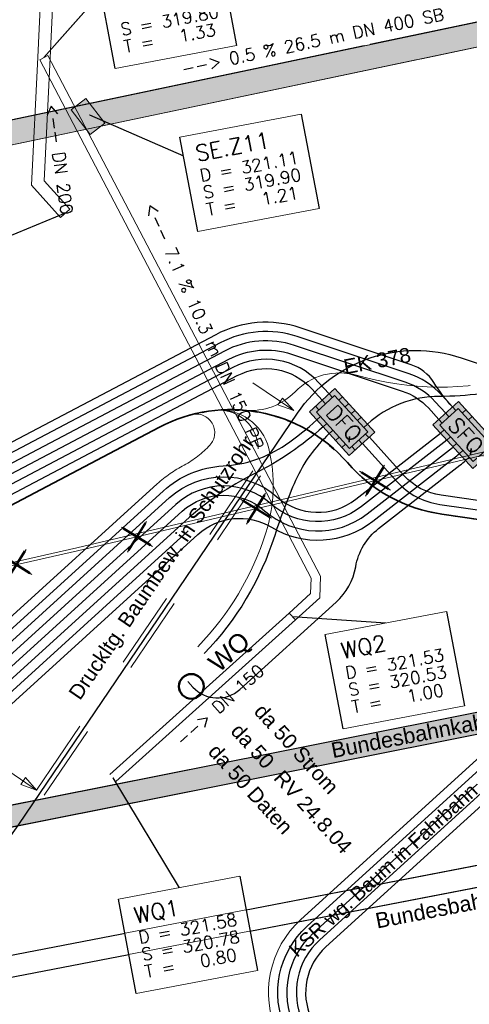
# Model space of a CAD drawing. Header units: metres. Extents: x -502 to 161, y -108 to 174.
# Tile 32 of 256: x -248 to -241, y -48 to -33. Entities that reach past the tile are written whole.
import ezdxf

# ---------------------------------------------------------------- set-up
doc = ezdxf.new("R2010")
doc.units = ezdxf.units.M
doc.header["$LTSCALE"] = 0.1
for name, pattern in [('123', [25.001, 12.501, -12.5]), ('2-1', [0.17, 0.06, -0.025, 0.06, -0.025]), ('237', [93, 75, -18]), ('240', [101.6, 101.6, 0])]:
    doc.linetypes.add(name, pattern=pattern)
for name, color, linetype in [('BRI31-005.05-5p02-Koordinierung Lageplan 4. BA ZOB West 2022-06-15', 7, 'Continuous'), ('BRI31-005.06-5f07-Koordinierung Lageplan 4. BA ZOB Fernbusbahnh', 7, 'Continuous'), ('BRI31-005.07-5f08-Koordinierung Lageplan 4. BA Radstation - Seeterrasse 2023-05-31', 7, 'Continuous'), ('BRI32-005.03-5f06-Koordinierung Schemaplan 4 BA ZOB Teilbereich 2 Ost - Bahnhofsallee 2023-01-21', 7, 'Continuous')]:
    doc.layers.add(name, color=color, linetype=linetype)
doc.styles.add('Arial', font='arial.ttf')
doc.styles.add('Txt', font='txt_____.ttf')

# ---------------------------------------------------------------- blocks, each defined once
blk = doc.blocks.new('LP_01052')
at = {"color": 7, "linetype": 'Continuous', "lineweight": 13, "transparency": 33554687, "flags": 128}
blk.add_lwpolyline([(-0.25, 0), (0.25, 0), (0.25, 0.3), (-0.25, 0.3), (-0.25, 0)], dxfattribs=at)
at = {"color": 1, "linetype": 'Continuous', "true_color": 0xff0000, "transparency": 33554687}
blk.add_solid([(-0.25, 0), (0.25, 0), (-0.25, 0.3), (0.25, 0.3)], dxfattribs=at)
blk = doc.blocks.new('1016')
at = {"color": 7, "linetype": 'Continuous', "lineweight": 9, "transparency": 33554687}
for p, q in [((0.703072, 0.277444), (1.257444, -0.276928)), ((1.257444, 0.277444), (0.703072, -0.276928))]:
    blk.add_line(p, q, dxfattribs=at)
at = {"color": 2, "linetype": 'Continuous', "lineweight": 20, "true_color": 0xffff00, "transparency": 33554687}
for p, q in [((1.212401, 0.25319), (0.727326, -0.231885)), ((0.727326, 0.232401), (1.212401, -0.252674)), ((0.748114, 0.25319), (1.23319, -0.231885)), ((1.23319, 0.232401), (0.748114, -0.252674))]:
    blk.add_line(p, q, dxfattribs=at)
blk = doc.blocks.new('ALG_00093')
at = {"color": 1, "linetype": 'Continuous', "lineweight": 9, "true_color": 0xff0000, "transparency": 33554687, "flags": 128}
blk.add_lwpolyline([(0, 0), (0.3773, 0.09625), (0.3773, -0.09625), (0, 0)], dxfattribs=at)

msp = doc.modelspace()

# ---------------------------------------------------------------- hatches: boundary and pattern name
at = {"layer": 'BRI31-005.06-5f07-Koordinierung Lageplan 4. BA ZOB Fernbusbahnh', "linetype": 'Continuous', "lineweight": 0, "true_color": 0xff7f7f, "transparency": 33554687}
msp.add_hatch(color=11, dxfattribs=at).paths.add_polyline_path([(-243.207, -38.481), (-243.622, -38.858), (-243.406, -39.095), (-242.975, -39.568), (-242.561, -39.191)])

# ---------------------------------------------------------------- linework, layer by layer
at = {"layer": 'BRI31-005.05-5p02-Koordinierung Lageplan 4. BA ZOB West 2022-06-15', "color": 250, "linetype": 'Continuous', "lineweight": 25, "true_color": 0x333333, "transparency": 33554687}
for p, q in [((-249.612, -45.464), (-208.734, -37.315)), ((-249.545, -45.807), (-208.665, -37.658)), ((-259.661, -49.83), (-208.862, -40.026)), ((-259.595, -50.174), (-208.796, -40.37))]:
    msp.add_line(p, q, dxfattribs=at)
at = {"layer": 'BRI31-005.05-5p02-Koordinierung Lageplan 4. BA ZOB West 2022-06-15', "color": 1, "linetype": 'Continuous', "lineweight": 35, "true_color": 0xff0000, "transparency": 33554687, "flags": 128}
msp.add_lwpolyline([(-266.135, -28.285), (-261.348, -36.11, 0.028211), (-259.411, -38.907, -0.124654), (-258.918, -40.031), (-258.918, -40.031, 0.143394), (-258.306, -41.295), (-258.306, -41.295), (-257.661, -42.007, 0.04347), (-257.343, -42.302), (-256.513, -42.949), (-256.513, -42.949, 0.287939), (-253.868, -43.216), (-253.868, -43.216), (-253.492, -43.03), (-246.059, -39.112), (-246.059, -39.112, -0.348158), (-243.007, -39.683), (-243.007, -39.683, 0.179632), (-241.479, -40.517), (-236.836, -41.191)], format="xyb", dxfattribs=at)
at = {"layer": 'BRI31-005.05-5p02-Koordinierung Lageplan 4. BA ZOB West 2022-06-15', "color": 190, "linetype": 'Continuous', "lineweight": 18, "true_color": 0x7f00ff, "transparency": 33554687, "flags": 128}
for points in [[(-221.557, -35.281), (-222.121, -34.956), (-222.749, -35.366), (-225.356, -35.912), (-237.75, -38.791), (-247.387, -41.063), (-259.266, -43.76), (-259.963, -44.185)], [(-259.963, -44.185), (-259.266, -43.76), (-247.387, -41.063), (-237.75, -38.791), (-225.356, -35.912), (-222.749, -35.366), (-222.121, -34.956), (-221.557, -35.281)]]:
    msp.add_lwpolyline(points, dxfattribs=at)
at = {"layer": 'BRI31-005.05-5p02-Koordinierung Lageplan 4. BA ZOB West 2022-06-15', "color": 255, "linetype": 'Continuous', "lineweight": 13, "transparency": 33554687, "flags": 128}
msp.add_lwpolyline([(-221.582, -35.324), (-222.119, -35.015), (-222.73, -35.413), (-225.345, -35.961), (-237.739, -38.84), (-247.376, -41.112), (-259.247, -43.807), (-259.937, -44.228)], dxfattribs=at)
at = {"layer": 'BRI31-005.06-5f07-Koordinierung Lageplan 4. BA ZOB Fernbusbahnh', "color": 1, "linetype": 'Continuous', "lineweight": 25, "true_color": 0xff0000, "transparency": 33554687}
for p, q in [((-247.92, -33.117), (-246.996, -32.07)), ((-247.184, -34.043), (-245.662, -34.712)), ((-247.574, -35.641), (-248.894, -36.18)), ((-243.897, -42.177), (-242.382, -42.282)), ((-246.805, -44.793), (-245.732, -46.573))]:
    msp.add_line(p, q, dxfattribs=at)
at = {"layer": 'BRI31-005.06-5f07-Koordinierung Lageplan 4. BA ZOB Fernbusbahnh', "color": 1, "linetype": 'Continuous', "lineweight": 20, "true_color": 0xff0000, "transparency": 33554687}
msp.add_line((-247.574, -35.641), (-248.894, -36.18), dxfattribs=at)
at = {"layer": 'BRI31-005.06-5f07-Koordinierung Lageplan 4. BA ZOB Fernbusbahnh', "color": 1, "linetype": 'Continuous', "lineweight": 13, "true_color": 0xff0000, "transparency": 33554687}
for p, q in [((-243.875, -38.839), (-244.537, -38.391)), ((-248.039, -44.99), (-248.702, -44.541))]:
    msp.add_line(p, q, dxfattribs=at)
at = {"layer": 'BRI31-005.06-5f07-Koordinierung Lageplan 4. BA ZOB Fernbusbahnh', "color": 7, "linetype": 'Continuous', "lineweight": 30, "transparency": 33554687}
msp.add_line((-243.303, -38.568), (-243.472, -38.384), dxfattribs=at)
at = {"layer": 'BRI31-005.06-5f07-Koordinierung Lageplan 4. BA ZOB Fernbusbahnh', "color": 3, "linetype": '123', "lineweight": 30, "true_color": 0x00ff00, "transparency": 33554687}
msp.add_line((-243.583, -38.485), (-243.414, -38.669), dxfattribs=at)
at = {"layer": 'BRI31-005.06-5f07-Koordinierung Lageplan 4. BA ZOB Fernbusbahnh', "color": 7, "linetype": 'Continuous', "lineweight": 20, "transparency": 33554687}
for p, q in [((-243.25, -38.628), (-243.303, -38.568)), ((-243.145, -38.668), (-243.086, -38.614)), ((-243.471, -38.829), (-243.525, -38.77)), ((-243.361, -38.729), (-243.414, -38.669)), ((-243.044, -38.779), (-242.985, -38.725)), ((-241.251, -38.839), (-241.305, -38.78)), ((-243.5, -38.991), (-243.441, -38.937)), ((-242.943, -38.89), (-242.884, -38.836)), ((-241.415, -38.881), (-241.362, -38.94)), ((-241.148, -38.881), (-241.089, -38.827)), ((-241.046, -38.991), (-240.987, -38.937)), ((-243.399, -39.102), (-243.34, -39.048)), ((-242.843, -39.001), (-242.783, -38.947)), ((-242.742, -39.112), (-242.682, -39.058)), ((-241.473, -39.041), (-241.526, -38.982)), ((-243.299, -39.213), (-243.239, -39.159)), ((-242.657, -39.278), (-242.711, -39.219)), ((-241.499, -39.205), (-241.44, -39.151)), ((-241.398, -39.316), (-241.339, -39.262)), ((-243.198, -39.324), (-243.138, -39.27)), ((-243.097, -39.435), (-243.037, -39.381)), ((-242.879, -39.48), (-242.933, -39.421)), ((-242.768, -39.379), (-242.822, -39.32)), ((-241.3, -39.425), (-241.24, -39.371)), ((-241.196, -39.538), (-241.137, -39.484)), ((-241.095, -39.649), (-241.036, -39.595))]:
    msp.add_line(p, q, dxfattribs=at)
at = {"layer": 'BRI31-005.06-5f07-Koordinierung Lageplan 4. BA ZOB Fernbusbahnh', "color": 1, "linetype": '123', "lineweight": 20, "true_color": 0xff0000, "transparency": 33554687}
for p, q in [((-248.039, -44.99), (-243.875, -38.839)), ((-247.915, -45.074), (-243.751, -38.924))]:
    msp.add_line(p, q, dxfattribs=at)
at = {"layer": 'BRI31-005.06-5f07-Koordinierung Lageplan 4. BA ZOB Fernbusbahnh', "color": 1, "linetype": 'Continuous', "lineweight": 13, "true_color": 0xff0000, "transparency": 33554687, "flags": 128}
for points in [[(-247.82, -33.122), (-247.641, -29.327), (-247.841, -29.317), (-248.02, -33.112)], [(-248.02, -33.112), (-248.118, -35.185), (-247.649, -35.708)], [(-247.82, -33.122), (-247.914, -35.113), (-247.914, -35.113), (-247.5, -35.574), (-247.649, -35.708), (-248.118, -35.185), (-248.118, -35.185), (-248.02, -33.112)], [(-247.82, -33.122), (-247.914, -35.113), (-247.5, -35.574)], [(-246.755, -44.849), (-243.847, -42.233), (-243.947, -42.121), (-246.855, -44.737)]]:
    msp.add_lwpolyline(points, dxfattribs=at)
at = {"layer": 'BRI31-005.06-5f07-Koordinierung Lageplan 4. BA ZOB Fernbusbahnh', "color": 7, "linetype": 'Continuous', "lineweight": 18, "transparency": 33554687, "flags": 128}
for points in [[(-247.053, -31.765), (-245.088, -31.392), (-244.799, -32.919), (-246.764, -33.292), (-247.053, -31.765)], [(-245.719, -34.407), (-243.754, -34.034), (-243.465, -35.561), (-245.43, -35.934), (-245.719, -34.407)], [(-243.364, -42.469), (-241.399, -42.096), (-241.11, -43.623), (-243.075, -43.996), (-243.364, -42.469)], [(-246.714, -46.76), (-244.749, -46.387), (-244.46, -47.914), (-246.425, -48.287), (-246.714, -46.76)]]:
    msp.add_lwpolyline(points, dxfattribs=at)
at = {"layer": 'BRI31-005.06-5f07-Koordinierung Lageplan 4. BA ZOB Fernbusbahnh', "color": 1, "linetype": 'Continuous', "lineweight": 25, "true_color": 0xff0000, "transparency": 33554687, "flags": 128}
for points in [[(-247.053, -31.765), (-245.088, -31.392), (-244.799, -32.919), (-246.764, -33.292), (-247.053, -31.765)], [(-245.719, -34.407), (-243.754, -34.034), (-243.465, -35.561), (-245.43, -35.934), (-245.719, -34.407)], [(-243.364, -42.469), (-241.399, -42.096), (-241.11, -43.623), (-243.075, -43.996), (-243.364, -42.469)], [(-246.714, -46.76), (-244.749, -46.387), (-244.46, -47.914), (-246.425, -48.287), (-246.714, -46.76)]]:
    msp.add_lwpolyline(points, dxfattribs=at)
at = {"layer": 'BRI31-005.06-5f07-Koordinierung Lageplan 4. BA ZOB Fernbusbahnh', "color": 7, "linetype": 'Continuous', "lineweight": 30, "transparency": 33554687, "flags": 128}
for points in [[(-234.596, -33.501), (-234.427, -33.686, -0.302784), (-234.236, -34.948), (-234.236, -34.948, -0.221807), (-237.577, -37.742), (-237.577, -37.742), (-240.197, -38.438), (-240.197, -38.438, -0.065906), (-241.516, -38.609), (-241.516, -38.609), (-241.516, -38.609, 0.187543), (-242.682, -39.058), (-242.682, -39.058)], [(-243.472, -38.384), (-243.472, -38.384, 0.341834), (-244.859, -38.14), (-244.859, -38.14), (-253.632, -42.764, -0.188657), (-254.682, -42.882), (-256.321, -42.445, -0.144437), (-256.804, -42.15), (-257.224, -41.687)], [(-234.752, -41.455, 0.173805), (-235.437, -41.091), (-241.489, -40.212), (-241.489, -40.212, -0.17451), (-242.087, -39.894), (-242.087, -39.894), (-242.65, -39.272)]]:
    msp.add_lwpolyline(points, format="xyb", dxfattribs=at)
at = {"layer": 'BRI31-005.06-5f07-Koordinierung Lageplan 4. BA ZOB Fernbusbahnh', "color": 3, "linetype": '237', "lineweight": 30, "true_color": 0x00ff00, "transparency": 33554687, "flags": 128}
for points in [[(-257.342, -41.794), (-256.903, -42.264, 0.14042), (-256.359, -42.59), (-254.721, -43.027, 0.182174), (-253.598, -42.915), (-253.562, -42.897), (-244.789, -38.273, -0.341834), (-243.583, -38.485)], [(-242.761, -39.372), (-242.198, -39.994), (-242.198, -39.994, 0.17451), (-241.511, -40.361), (-241.511, -40.361), (-235.459, -41.239, -0.173805), (-234.863, -41.556), (-234.695, -41.741)]]:
    msp.add_lwpolyline(points, format="xyb", dxfattribs=at)
at = {"layer": 'BRI31-005.06-5f07-Koordinierung Lageplan 4. BA ZOB Fernbusbahnh', "color": 1, "linetype": '237', "lineweight": 20, "true_color": 0xff0000, "transparency": 33554687, "flags": 128}
msp.add_lwpolyline([(-245.427, -42.666), (-245.427, -42.666, 0.115874), (-244.326, -40.82), (-244.326, -40.82), (-244.326, -40.82, 0.137379), (-244.28, -39.453), (-244.28, -39.453, 0.375329), (-245.154, -38.837)], format="xyb", dxfattribs=at)
at = {"layer": 'BRI31-005.06-5f07-Koordinierung Lageplan 4. BA ZOB Fernbusbahnh', "color": 7, "linetype": 'Continuous', "lineweight": 20, "transparency": 33554687}
for points in [[(-243.207, -38.481, 0), (-243.622, -38.858, 0), (-243.406, -39.095, 0), (-242.975, -39.568, 0), (-242.561, -39.191, 0), (-243.207, -38.481, 0)], [(-243.213, -38.594, 0), (-243.509, -38.863, 0), (-242.97, -39.455, 0), (-242.674, -39.186, 0), (-243.213, -38.594, 0)], [(-241.208, -38.693, 0), (-241.623, -39.07, 0), (-240.976, -39.78, 0), (-240.562, -39.403, 0), (-241.208, -38.693, 0)], [(-241.214, -38.806, 0), (-241.51, -39.075, 0), (-240.971, -39.667, 0), (-240.675, -39.397, 0), (-241.214, -38.806, 0)]]:
    msp.add_polyline3d(points, dxfattribs=at)
at = {"layer": 'BRI31-005.06-5f07-Koordinierung Lageplan 4. BA ZOB Fernbusbahnh', "color": 1, "linetype": 'Continuous', "lineweight": 50, "true_color": 0xff0000, "transparency": 33554687}
msp.add_circle((-245.533, -43.31), 0.2, dxfattribs=at)
at = {"layer": 'BRI31-005.06-5f07-Koordinierung Lageplan 4. BA ZOB Fernbusbahnh', "color": 11, "linetype": 'Continuous', "true_color": 0xff7f7f, "transparency": 33554687}
msp.add_solid([(-241.208, -38.693), (-241.623, -39.07), (-240.562, -39.403), (-240.976, -39.78)], dxfattribs=at)
at = {"layer": 'BRI31-005.07-5f08-Koordinierung Lageplan 4. BA Radstation - Seeterrasse 2023-05-31', "color": 1, "linetype": '2-1', "lineweight": 30, "true_color": 0xff0000, "transparency": 33554687, "flags": 128}
msp.add_lwpolyline([(-75.725, 29.709), (-74.206, 21.487), (-74.206, 21.487, -0.344875), (-75.748, 18.537), (-75.748, 18.537), (-78.679, 17.21), (-78.679, 17.21, -0.131652), (-80.058, 16.983), (-80.058, 16.983), (-83.275, 17.301), (-83.275, 17.301, -0.147643), (-84.717, 17.897), (-84.717, 17.897), (-84.717, 17.897, 0.224175), (-86.623, 18.371), (-86.623, 18.371), (-87.226, 18.251, 0.068364), (-87.869, 18.028, -0.134388), (-89.265, 17.74), (-89.265, 17.74, -0.008614), (-92.106, 17.972), (-92.106, 17.972), (-92.106, 17.972, -0.043249), (-95.558, 18.618), (-95.558, 18.618, 0.115499), (-96.453, 18.654), (-97.627, 18.43), (-97.627, 18.43, 0.238629), (-99.031, 17.346), (-99.031, 17.346), (-99.225, 16.941), (-99.225, 16.941, -0.381904), (-102.546, 15.552), (-102.546, 15.552), (-102.546, 15.552, 0.130963), (-103.83, 15.646), (-103.83, 15.646), (-104.773, 15.467), (-104.773, 15.467, 0.062943), (-105.37, 15.274), (-105.37, 15.274), (-105.37, 15.274, -0.117288), (-106.593, 15.019), (-106.593, 15.019), (-118.081, 15.343), (-118.081, 15.343, -0.126318), (-120.423, 16.015), (-120.423, 16.015), (-121.934, 16.902, 0.050627), (-123.723, 17.722), (-123.723, 17.722, 0.129681), (-125.631, 17.856), (-125.631, 17.856), (-126.574, 17.678), (-126.574, 17.678, 0.119934), (-127.65, 17.189), (-127.65, 17.189, -0.084808), (-128.391, 16.788), (-128.391, 16.788, 0.089269), (-130.16, 15.812), (-130.16, 15.812), (-130.16, 15.812, -0.124247), (-134.687, 13.707), (-134.687, 13.707), (-138.917, 12.901, -0.061661), (-143.796, 12.584), (-146.15, 12.721), (-146.634, 12.75), (-146.634, 12.75, -0.059039), (-147.237, 12.857), (-147.237, 12.857, 0.067015), (-147.895, 12.963, 0.040307), (-151.15, 12.787, -0.05915), (-151.763, 12.777, 0.072382), (-152.483, 12.746), (-153.426, 12.567), (-153.426, 12.567, 0.081506), (-154.379, 12.219), (-154.379, 12.219, -0.078503), (-155.331, 11.865, 0.005089), (-156.736, 11.566, 0.034847), (-157.917, 11.215), (-157.917, 11.215, -0.026109), (-159.093, 10.842), (-159.093, 10.842, 0.013087), (-162.633, 9.821, -0.062687), (-167.522, 8.923), (-167.522, 8.923, 0.061733), (-172.532, 8.013), (-172.532, 8.013), (-186.507, 3.642), (-186.507, 3.642, -0.025709), (-188.428, 3.148), (-188.428, 3.148, -0.09618), (-189.419, 3.139), (-189.419, 3.139, -0.010312), (-189.524, 3.161), (-189.524, 3.161, 0.103331), (-190.547, 3.18), (-191.49, 3.001), (-193.679, 2.529), (-195.271, -0.991), (-200.252, -1.94, -0.015188), (-202.691, -2.328, 0.015187), (-205.13, -2.716), (-211.999, -4.025, -0.085512), (-213.134, -4.045), (-213.134, -4.045, 0.085516), (-214.269, -4.065), (-214.269, -4.065), (-217.108, -4.606), (-217.108, -4.606, -0.044757), (-218.107, -4.705), (-218.107, -4.705), (-218.107, -4.705, 0.044534), (-219.106, -4.803), (-219.106, -4.803), (-220.049, -4.982, 0.045192), (-221.015, -5.258, -0.044969), (-221.98, -5.533), (-229.374, -6.942, 0.0409), (-229.768, -7.051), (-229.768, -7.051, 0.046197), (-230.184, -7.249), (-230.184, -7.249), (-230.184, -7.249, -0.087262), (-230.994, -7.556), (-230.994, -7.556), (-236.482, -8.602, 0.028787), (-237.364, -8.823, -0.050637), (-238.251, -9.005, 0.146392), (-254.518, -15.724), (-259.477, -19.754), (-259.477, -19.754, -0.025186), (-263.942, -23.023), (-263.942, -23.023, 0.107373), (-265.018, -24.121), (-265.018, -24.121, -0.031495), (-265.935, -25.394), (-265.935, -25.394), (-265.935, -25.394, 0.319337), (-266.135, -28.285), (-266.135, -28.285), (-261.348, -36.11, 0.028211), (-259.411, -38.907, -0.124654), (-258.918, -40.031), (-258.918, -40.031, 0.143394), (-258.306, -41.295), (-258.306, -41.295), (-257.661, -42.007, 0.04347), (-257.343, -42.302), (-256.513, -42.949), (-256.513, -42.949, 0.287939), (-253.868, -43.216), (-253.868, -43.216), (-253.492, -43.03), (-246.059, -39.112), (-246.059, -39.112, -0.348158), (-243.007, -39.683), (-243.007, -39.683, 0.179632), (-241.479, -40.517), (-236.836, -41.191), (-236.836, -41.191, -0.100747), (-235.544, -41.655), (-235.544, -41.655, -0.022227), (-235.353, -41.769), (-235.353, -41.769, -0.062068), (-234.884, -42.172), (-234.884, -42.172), (-234.366, -42.74), (-234.366, -42.74, 0.107257), (-233.633, -43.262), (-233.633, -43.262, -0.058325), (-232.839, -43.718), (-232.839, -43.718, 0.577348), (-240.543, -47.042), (-240.543, -47.042, 0.577348), (-233.813, -52.051, 0.577348), (-232.839, -43.719, 0.306983), (-230.877, -43.802), (-222.436, -38.587, -0.271246), (-221.577, -38.566), (-220.659, -39.075, -0.254278), (-220.538, -39.264, 0.168188), (-220.444, -39.486), (-219.707, -40.3), (-219.707, -40.3, 0.133374), (-219.404, -40.495), (-219.404, -40.495), (-219.404, -40.495, -0.05315), (-219.063, -40.643), (-219.063, -40.643), (-212.083, -44.615, -0.173983), (-211.496, -45.299), (-211.496, -45.299, 0.093569), (-210.919, -46.237), (-210.919, -46.237)], format="xyb", dxfattribs=at)
msp.add_lwpolyline([(-75.725, 29.709), (-74.206, 21.487), (-74.206, 21.487, -0.344875), (-75.748, 18.537), (-75.748, 18.537), (-78.679, 17.21), (-78.679, 17.21, -0.131652), (-80.058, 16.983), (-80.058, 16.983), (-83.275, 17.301), (-83.275, 17.301, -0.147643), (-84.717, 17.897), (-84.717, 17.897), (-84.717, 17.897, 0.224175), (-86.623, 18.371), (-86.623, 18.371), (-87.226, 18.251, 0.068364), (-87.869, 18.028, -0.134388), (-89.265, 17.74), (-89.265, 17.74, -0.008614), (-92.106, 17.972), (-92.106, 17.972), (-92.106, 17.972, -0.043249), (-95.558, 18.618), (-95.558, 18.618, 0.115499), (-96.453, 18.654), (-97.627, 18.43), (-97.627, 18.43, 0.238629), (-99.031, 17.346), (-99.031, 17.346), (-99.225, 16.941), (-99.225, 16.941, -0.381904), (-102.546, 15.552), (-102.546, 15.552), (-102.546, 15.552, 0.130963), (-103.83, 15.646), (-103.83, 15.646), (-104.773, 15.467), (-104.773, 15.467, 0.062943), (-105.37, 15.274), (-105.37, 15.274), (-105.37, 15.274, -0.117288), (-106.593, 15.019), (-106.593, 15.019), (-118.081, 15.343), (-118.081, 15.343, -0.126318), (-120.423, 16.015), (-120.423, 16.015), (-121.934, 16.902, 0.050627), (-123.723, 17.722), (-123.723, 17.722, 0.129681), (-125.631, 17.856), (-125.631, 17.856), (-126.574, 17.678), (-126.574, 17.678, 0.119934), (-127.65, 17.189), (-127.65, 17.189, -0.084808), (-128.391, 16.788), (-128.391, 16.788, 0.089269), (-130.16, 15.812), (-130.16, 15.812), (-130.16, 15.812, -0.124247), (-134.687, 13.707), (-134.687, 13.707), (-138.917, 12.901, -0.061661), (-143.796, 12.584), (-146.15, 12.721), (-146.634, 12.75), (-146.634, 12.75, -0.059039), (-147.237, 12.857), (-147.237, 12.857, 0.067015), (-147.895, 12.963, 0.040307), (-151.15, 12.787, -0.05915), (-151.763, 12.777, 0.072382), (-152.483, 12.746), (-153.426, 12.567), (-153.426, 12.567, 0.081506), (-154.379, 12.219), (-154.379, 12.219, -0.078503), (-155.331, 11.865, 0.005089), (-156.736, 11.566, 0.034847), (-157.917, 11.215), (-157.917, 11.215, -0.026109), (-159.093, 10.842), (-159.093, 10.842, 0.013087), (-162.633, 9.821, -0.062687), (-167.522, 8.923), (-167.522, 8.923, 0.061733), (-172.532, 8.013), (-172.532, 8.013), (-186.507, 3.642), (-186.507, 3.642, -0.025709), (-188.428, 3.148), (-188.428, 3.148, -0.09618), (-189.419, 3.139), (-189.419, 3.139, -0.010312), (-189.524, 3.161), (-189.524, 3.161, 0.103331), (-190.547, 3.18), (-191.49, 3.001), (-193.679, 2.529), (-195.271, -0.991), (-200.252, -1.94, -0.015188), (-202.691, -2.328, 0.015187), (-205.13, -2.716), (-211.999, -4.025, -0.085512), (-213.134, -4.045), (-213.134, -4.045, 0.085516), (-214.269, -4.065), (-214.269, -4.065), (-217.108, -4.606), (-217.108, -4.606, -0.044757), (-218.107, -4.705), (-218.107, -4.705), (-218.107, -4.705, 0.044534), (-219.106, -4.803), (-219.106, -4.803), (-220.049, -4.982, 0.045192), (-221.015, -5.258, -0.044969), (-221.98, -5.533), (-229.374, -6.942, 0.0409), (-229.768, -7.051), (-229.768, -7.051, 0.046197), (-230.184, -7.249), (-230.184, -7.249), (-230.184, -7.249, -0.087262), (-230.994, -7.556), (-230.994, -7.556), (-236.482, -8.602, 0.028787), (-237.364, -8.823, -0.050637), (-238.251, -9.005, 0.146392), (-254.518, -15.724), (-259.477, -19.754), (-259.477, -19.754, -0.025186), (-263.942, -23.023), (-263.942, -23.023, 0.107373), (-265.018, -24.121), (-265.018, -24.121, -0.031495), (-265.935, -25.394), (-265.935, -25.394), (-265.935, -25.394, 0.319337), (-266.135, -28.285), (-266.135, -28.285), (-261.348, -36.11, 0.028211), (-259.411, -38.907, -0.124654), (-258.918, -40.031), (-258.918, -40.031, 0.143394), (-258.306, -41.295), (-258.306, -41.295), (-257.661, -42.007, 0.04347), (-257.343, -42.302), (-256.513, -42.949), (-256.513, -42.949, 0.287939), (-253.868, -43.216), (-253.868, -43.216), (-253.492, -43.03), (-246.059, -39.112), (-246.059, -39.112, -0.348158), (-243.007, -39.683), (-243.007, -39.683, 0.179632), (-241.479, -40.517), (-236.836, -41.191), (-236.836, -41.191, -0.100747), (-235.544, -41.655), (-235.544, -41.655, -0.022227), (-235.353, -41.769), (-235.353, -41.769, -0.062068), (-234.884, -42.172), (-234.884, -42.172), (-234.366, -42.74), (-234.366, -42.74, 0.107257), (-233.633, -43.262), (-233.633, -43.262, -0.058325), (-232.839, -43.718), (-232.839, -43.718, 0.577348), (-240.543, -47.042), (-240.543, -47.042, 0.577348), (-233.813, -52.051, 0.577348), (-232.839, -43.719, 0.306983), (-230.877, -43.802), (-222.436, -38.587, -0.271246), (-221.577, -38.566), (-220.659, -39.075, -0.254278), (-220.538, -39.264, 0.168188), (-220.444, -39.486), (-219.707, -40.3), (-219.707, -40.3, 0.133374), (-219.404, -40.495), (-219.404, -40.495), (-219.404, -40.495, -0.05315), (-219.063, -40.643), (-219.063, -40.643), (-212.083, -44.615, -0.173983), (-211.496, -45.299), (-211.496, -45.299, 0.093569), (-210.919, -46.237), (-210.919, -46.237)], format="xyb", dxfattribs=at)

# ---------------------------------------------------------------- block references
at = {"layer": 'BRI31-005.06-5f07-Koordinierung Lageplan 4. BA ZOB Fernbusbahnh', "color": 7, "transparency": 33554687, "rotation": 307.5300899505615}
msp.add_blockref('LP_01052', (-247.325, -34.163), dxfattribs=at)
at = {"layer": 'BRI31-005.06-5f07-Koordinierung Lageplan 4. BA ZOB Fernbusbahnh', "color": 7, "transparency": 33554687}
for name, p, xscale, yscale, zscale, rotation in [('ALG_00093', (-243.875, -38.839), 0.699999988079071, 0.699999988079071, 0.699999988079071, 145.8993301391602), ('1016', (-241.842, -39.807), 0.75, 0.75, 0.75, 193.2657028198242), ('1016', (-243.769, -40.261), 0.75, 0.75, 0.75, 193.2657028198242), ('1016', (-245.697, -40.716), 0.75, 0.75, 0.75, 193.2657028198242), ('1016', (-247.648, -41.174), 0.75, 0.75, 0.75, 192.7915466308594), ('ALG_00093', (-248.039, -44.99), 0.699999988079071, 0.699999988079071, 0.699999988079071, 145.8993301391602)]:
    msp.add_blockref(name, p, dxfattribs=dict(at, xscale=xscale, yscale=yscale, zscale=zscale, rotation=rotation))

# ---------------------------------------------------------------- texts
at = {"layer": 'BRI31-005.06-5f07-Koordinierung Lageplan 4. BA ZOB Fernbusbahnh', "color": 1, "true_color": 0xff0000, "transparency": 33554687, "attachment_point": 1, "line_spacing_factor": 0.25}
for s, insert, char_height, rotation, style in [('S = 319.80', (-246.694, -32.568), 0.2, 10.737, 'Txt'), ('T =   1.33', (-246.642, -32.843), 0.2, 10.737, 'Txt'), ('<-- DN 200', (-247.692, -33.853), 0.2, 277.8057, 'Txt'), ('<-- DN 200', (-247.692, -33.853), 0.2, 277.8057, 'Txt'), ('SE.Z11', (-245.486, -34.547), 0.26, 10.737, 'Txt'), ('D = 321.11', (-245.412, -34.934), 0.2, 10.737, 'Txt'), ('S = 319.90', (-245.36, -35.21), 0.2, 10.737, 'Txt'), ('T =   1.21', (-245.308, -35.485), 0.2, 10.737, 'Txt'), ('<-- 7.1 % 10.3 m DN 150 PP', (-246.115, -35.445), 0.2, 293.9431, 'Txt'), ('EK 378', (-243.087, -38.016), 0.24, 10.7454, 'Arial'), ('WQ2', (-243.131, -42.609), 0.26, 10.737, 'Txt'), ('D = 321.53', (-243.057, -42.996), 0.2, 10.737, 'Txt'), ('S = 320.53', (-243.005, -43.272), 0.2, 10.737, 'Txt'), ('--> DN 150', (-245.81, -44.146), 0.2, 41.9741, 'Txt'), ('--> DN 150', (-245.81, -44.146), 0.2, 41.9741, 'Txt'), ('T =   1.00', (-242.953, -43.547), 0.2, 10.737, 'Txt'), ('da 50', (-244.733, -43.886), 0.24, 312.3187, 'Arial'), ('RV 24.8.04', (-244.038, -44.644), 0.24, 312.3187, 'Arial'), ('KSR wg. Baum in Fahrbahn', (-243.977, -47.543), 0.23, 42.3023, 'Arial'), ('WQ1', (-246.481, -46.9), 0.26, 10.737, 'Txt'), ('D = 321.58', (-246.407, -47.287), 0.2, 10.737, 'Txt'), ('S = 320.78', (-246.355, -47.563), 0.2, 10.737, 'Txt'), ('T =   0.80', (-246.303, -47.838), 0.2, 10.737, 'Txt'), ('RV 24.8.03', (-249.091, -48.272), 0.24, 312.3187, 'Arial')]:
    msp.add_mtext(s, dxfattribs=dict(at, insert=insert, char_height=char_height, rotation=rotation, style=style))
at = {"layer": 'BRI31-005.06-5f07-Koordinierung Lageplan 4. BA ZOB Fernbusbahnh', "color": 7, "transparency": 33554687, "attachment_point": 1, "line_spacing_factor": 0.25}
for s, insert, char_height, rotation, style in [('--> 0.5 % 26.5 m DN 400 SB', (-245.712, -33.204), 0.2, 11.8898, 'Txt'), ('DFQ', (-243.188, -38.717), 0.25, 312.3022, 'Txt'), ('SFQ', (-241.213, -38.923), 0.25, 312.3022, 'Txt'), ('da 50 Daten', (-245.099, -44.218), 0.24, 312.3187, 'Arial')]:
    msp.add_mtext(s, dxfattribs=dict(at, insert=insert, char_height=char_height, rotation=rotation, style=style))
at = {"layer": 'BRI31-005.06-5f07-Koordinierung Lageplan 4. BA ZOB Fernbusbahnh', "color": 5, "true_color": 0x0000ff, "transparency": 33554687, "insert": (-247.535, -43.414), "char_height": 0.24, "attachment_point": 1, "rotation": 55.8994, "line_spacing_factor": 0.25, "style": 'Arial'}
msp.add_mtext('Druckltg. Baumbew. in Schutzrohr', dxfattribs=at)
at = {"layer": 'BRI31-005.06-5f07-Koordinierung Lageplan 4. BA ZOB Fernbusbahnh', "color": 20, "true_color": 0xff3f00, "transparency": 33554687, "insert": (-245.289, -42.878), "char_height": 0.3, "attachment_point": 1, "rotation": 42.3187, "line_spacing_factor": 0.25, "style": 'Arial'}
msp.add_mtext('WQ', dxfattribs=at)
at = {"layer": 'BRI31-005.06-5f07-Koordinierung Lageplan 4. BA ZOB Fernbusbahnh', "color": 250, "true_color": 0x333333, "transparency": 33554687, "insert": (-242.572, -46.99), "char_height": 0.25, "attachment_point": 1, "rotation": 10.9235, "line_spacing_factor": 0.25, "style": 'Arial'}
msp.add_mtext('Bundesbahnk.?', dxfattribs=at)

# ---------------------------------------------------------------- next in the draw order: wipeouts: each hides what was drawn before it
at = {"color": 255, "linetype": 'Continuous', "lineweight": 5, "transparency": 33554687}
for points in [[(-247.053, -31.765), (-245.088, -31.392), (-244.799, -32.919), (-246.764, -33.292)], [(-245.719, -34.407), (-243.754, -34.034), (-243.465, -35.561), (-245.43, -35.934)], [(-243.364, -42.469), (-241.399, -42.096), (-241.11, -43.623), (-243.075, -43.996)], [(-246.714, -46.76), (-244.749, -46.387), (-244.46, -47.914), (-246.425, -48.287)]]:
    msp.add_wipeout(points, dxfattribs=at).dxf.layer = 'BRI31-005.06-5f07-Koordinierung Lageplan 4. BA ZOB Fernbusbahnh'

# ---------------------------------------------------------------- next in the draw order: linework, layer by layer
at = {"layer": 'BRI31-005.06-5f07-Koordinierung Lageplan 4. BA ZOB Fernbusbahnh', "color": 1, "linetype": 'Continuous', "lineweight": 20, "true_color": 0xff0000, "transparency": 33554687}
for p, q in [((-247.92, -33.117), (-246.996, -32.07)), ((-247.184, -34.043), (-245.662, -34.712)), ((-243.897, -42.177), (-242.382, -42.282)), ((-246.805, -44.793), (-245.732, -46.573))]:
    msp.add_line(p, q, dxfattribs=at)
at = {"layer": 'BRI31-005.06-5f07-Koordinierung Lageplan 4. BA ZOB Fernbusbahnh', "color": 250, "linetype": 'Continuous', "lineweight": 20, "true_color": 0x333333, "transparency": 33554687}
for p, q in [((-249.612, -45.464), (-208.734, -37.315)), ((-249.545, -45.807), (-208.665, -37.658)), ((-259.661, -49.83), (-208.862, -40.026)), ((-259.595, -50.174), (-208.796, -40.37))]:
    msp.add_line(p, q, dxfattribs=at)
at = {"layer": 'BRI31-005.06-5f07-Koordinierung Lageplan 4. BA ZOB Fernbusbahnh', "color": 1, "linetype": 'Continuous', "lineweight": 30, "true_color": 0xff0000, "transparency": 33554687, "flags": 128}
msp.add_lwpolyline([(-266.135, -28.285), (-261.348, -36.11, 0.028211), (-259.411, -38.907, -0.124654), (-258.918, -40.031), (-258.918, -40.031, 0.143394), (-258.306, -41.295), (-258.306, -41.295), (-257.661, -42.007, 0.04347), (-257.343, -42.302), (-256.513, -42.949), (-256.513, -42.949, 0.287939), (-253.868, -43.216), (-253.868, -43.216), (-253.492, -43.03), (-246.059, -39.112), (-246.059, -39.112, -0.348158), (-243.007, -39.683), (-243.007, -39.683, 0.179632), (-241.479, -40.517), (-236.836, -41.191)], format="xyb", dxfattribs=at)
at = {"layer": 'BRI31-005.06-5f07-Koordinierung Lageplan 4. BA ZOB Fernbusbahnh', "color": 7, "linetype": 'Continuous', "lineweight": 13, "transparency": 33554687, "flags": 128}
for points in [[(-247.053, -31.765), (-245.088, -31.392), (-244.799, -32.919), (-246.764, -33.292), (-247.053, -31.765)], [(-261.88, -37.362), (-237.345, -32.196), (-237.446, -31.81), (-261.966, -36.972)], [(-261.882, -37.363), (-237.403, -32.209), (-237.485, -31.817), (-261.964, -36.971)], [(-245.719, -34.407), (-243.754, -34.034), (-243.465, -35.561), (-245.43, -35.934), (-245.719, -34.407)], [(-243.364, -42.469), (-241.399, -42.096), (-241.11, -43.623), (-243.075, -43.996), (-243.364, -42.469)], [(-246.714, -46.76), (-244.749, -46.387), (-244.46, -47.914), (-246.425, -48.287), (-246.714, -46.76)]]:
    msp.add_lwpolyline(points, dxfattribs=at)
at = {"layer": 'BRI31-005.06-5f07-Koordinierung Lageplan 4. BA ZOB Fernbusbahnh', "color": 1, "linetype": 'Continuous', "lineweight": 20, "true_color": 0xff0000, "transparency": 33554687, "flags": 128}
for points in [[(-247.053, -31.765), (-245.088, -31.392), (-244.799, -32.919), (-246.764, -33.292), (-247.053, -31.765)], [(-245.719, -34.407), (-243.754, -34.034), (-243.465, -35.561), (-245.43, -35.934), (-245.719, -34.407)], [(-243.364, -42.469), (-241.399, -42.096), (-241.11, -43.623), (-243.075, -43.996), (-243.364, -42.469)], [(-246.714, -46.76), (-244.749, -46.387), (-244.46, -47.914), (-246.425, -48.287), (-246.714, -46.76)]]:
    msp.add_lwpolyline(points, dxfattribs=at)
at = {"layer": 'BRI31-005.06-5f07-Koordinierung Lageplan 4. BA ZOB Fernbusbahnh', "color": 7, "linetype": '240', "lineweight": 13, "transparency": 33554687, "flags": 128}
msp.add_lwpolyline([(-261.882, -37.363), (-237.403, -32.209), (-237.485, -31.817), (-261.964, -36.971)], dxfattribs=at)
at = {"layer": 'BRI31-005.06-5f07-Koordinierung Lageplan 4. BA ZOB Fernbusbahnh', "color": 1, "linetype": 'Continuous', "lineweight": 13, "true_color": 0xff0000, "transparency": 33554687, "flags": 128}
for points in [[(-243.948, -42.122), (-243.603, -41.805), (-243.603, -41.805), (-243.593, -41.556), (-243.593, -41.556), (-247.987, -33.152), (-247.854, -33.082), (-243.441, -41.522), (-243.441, -41.522), (-243.455, -41.873), (-243.455, -41.873), (-243.846, -42.232)], [(-243.948, -42.122), (-243.603, -41.805), (-243.593, -41.556), (-247.987, -33.152)], [(-243.846, -42.232), (-243.455, -41.873), (-243.441, -41.522), (-247.854, -33.082)]]:
    msp.add_lwpolyline(points, dxfattribs=at)
at = {"layer": 'BRI31-005.06-5f07-Koordinierung Lageplan 4. BA ZOB Fernbusbahnh', "color": 1, "linetype": '237', "lineweight": 20, "true_color": 0xff0000, "transparency": 33554687, "flags": 128}
for points in [[(-234.707, -33.602), (-234.538, -33.787, -0.302784), (-234.372, -34.884), (-234.372, -34.884, -0.221807), (-237.616, -37.597), (-237.616, -37.597), (-240.235, -38.293, -0.135822), (-242.858, -38.267), (-242.858, -38.267, 0.277404), (-243.853, -38.533), (-243.853, -38.533), (-243.853, -38.533, -0.227358), (-244.664, -38.834), (-244.664, -38.834)], [(-245.531, -38.906, -0.746605), (-245.232, -39.398), (-245.232, -39.398, -0.087202), (-245.65, -39.722), (-245.65, -39.722, 0.063051), (-246.086, -40.028), (-246.086, -40.028), (-246.086, -40.028), (-252.625, -45.979), (-252.625, -45.979, 0.414214), (-252.683, -47.223), (-252.683, -47.223)], [(-250.177, -46.338, 0.26993), (-249.829, -45.234, -0.26993), (-249.572, -44.418), (-244.657, -39.945, 0.324026), (-244.504, -39.211, 0.324269), (-245.154, -38.837)], [(-243.892, -49.479), (-244.14, -48.933, -0.325497), (-243.76, -47.088), (-238.705, -42.488), (-238.705, -42.488, -0.21898), (-237.43, -42.084), (-237.43, -42.084), (-235.575, -42.315, 0.359253), (-235.239, -42.134), (-235.239, -42.134, 0.359253), (-235.353, -41.769), (-235.353, -41.769)]]:
    msp.add_lwpolyline(points, format="xyb", dxfattribs=at)
at = {"layer": 'BRI31-005.06-5f07-Koordinierung Lageplan 4. BA ZOB Fernbusbahnh', "color": 190, "linetype": 'Continuous', "lineweight": 13, "true_color": 0x7f00ff, "transparency": 33554687, "flags": 128}
for points in [[(-221.557, -35.281), (-222.121, -34.956), (-222.749, -35.366), (-225.356, -35.912), (-237.75, -38.791), (-247.387, -41.063), (-259.266, -43.76), (-259.963, -44.185)], [(-259.963, -44.185), (-259.266, -43.76), (-247.387, -41.063), (-237.75, -38.791), (-225.356, -35.912), (-222.749, -35.366), (-222.121, -34.956), (-221.557, -35.281)]]:
    msp.add_lwpolyline(points, dxfattribs=at)
at = {"layer": 'BRI31-005.06-5f07-Koordinierung Lageplan 4. BA ZOB Fernbusbahnh', "color": 255, "linetype": 'Continuous', "lineweight": 9, "transparency": 33554687, "flags": 128}
msp.add_lwpolyline([(-221.582, -35.324), (-222.119, -35.015), (-222.73, -35.413), (-225.345, -35.961), (-237.739, -38.84), (-247.376, -41.112), (-259.247, -43.807), (-259.937, -44.228)], dxfattribs=at)
at = {"layer": 'BRI31-005.06-5f07-Koordinierung Lageplan 4. BA ZOB Fernbusbahnh', "color": 190, "linetype": 'Continuous', "lineweight": 30, "true_color": 0x7f00ff, "transparency": 33554687, "flags": 128}
for points in [[(-241.305, -38.78), (-241.305, -38.78, -0.043748), (-241.606, -38.384), (-241.606, -38.384, 0.173159), (-241.976, -38.095), (-243.769, -37.497, 0.204419), (-245.138, -37.609), (-253.9, -42.227), (-253.9, -42.227, -0.297059), (-254.988, -42.137), (-254.988, -42.137), (-255.231, -41.948)], [(-241.396, -39.318), (-242.778, -40.396), (-242.778, -40.396, -0.36117), (-244.247, -40.35), (-244.247, -40.35, 0.382834), (-245.783, -40.361), (-252.322, -46.312, 0.414213), (-252.35, -46.92)], [(-252.239, -46.819, -0.414213), (-252.221, -46.423), (-245.682, -40.472, -0.382835), (-244.346, -40.463, 0.36117), (-242.686, -40.514), (-241.304, -39.437)], [(-233.451, -42.629), (-233.451, -42.629, -0.218978), (-234.368, -42.919), (-234.368, -42.919), (-237.486, -42.531, 0.21898), (-238.402, -42.821), (-243.457, -47.421), (-243.457, -47.421, 0.325496), (-243.73, -48.747), (-243.73, -48.747), (-243.482, -49.293)], [(-233.351, -42.74), (-233.351, -42.74, -0.218977), (-234.386, -43.068), (-234.386, -43.068), (-237.504, -42.679, 0.21898), (-238.301, -42.932), (-243.356, -47.532), (-243.356, -47.532, 0.325496), (-243.593, -48.685), (-243.593, -48.685), (-243.345, -49.231)]]:
    msp.add_lwpolyline(points, format="xyb", dxfattribs=at)
at = {"layer": 'BRI31-005.06-5f07-Koordinierung Lageplan 4. BA ZOB Fernbusbahnh', "color": 3, "linetype": 'Continuous', "lineweight": 30, "true_color": 0x00ff00, "transparency": 33554687, "flags": 128}
for points in [[(-241.305, -38.78), (-241.473, -38.595, 0.12844), (-242.023, -38.237), (-243.817, -37.64, 0.204419), (-245.068, -37.742), (-253.842, -42.366, -0.338611), (-255.04, -42.163), (-255.235, -41.953)], [(-252.461, -47.021, -0.414213), (-252.423, -46.201), (-245.884, -40.25, -0.382835), (-244.147, -40.238), (-244.147, -40.238, 0.36117), (-242.87, -40.277), (-242.87, -40.277), (-241.497, -39.207)], [(-250.076, -46.448), (-250.076, -46.448, 0.26993), (-249.683, -45.201), (-249.683, -45.201, -0.26993), (-249.471, -44.529), (-245.425, -40.846), (-245.425, -40.846, -0.331842), (-244.235, -40.73), (-244.235, -40.73), (-244.235, -40.73, 0.310845), (-242.593, -40.632), (-242.593, -40.632), (-241.276, -39.606), (-241.276, -39.606, 0.019034), (-241.196, -39.538), (-241.196, -39.538)], [(-245.589, -43.231), (-245.506, -43.322, 0.413584), (-244.749, -43.359), (-243.186, -41.943), (-243.186, -41.943, 0.167859), (-242.872, -41.371), (-242.872, -41.371), (-242.872, -41.371, -0.186934), (-242.501, -40.751), (-242.501, -40.751), (-241.184, -39.724), (-241.184, -39.724, 0.019034), (-241.095, -39.649), (-241.095, -39.649)], [(-243.619, -49.355), (-243.867, -48.809, -0.325497), (-243.558, -47.31), (-238.503, -42.71), (-238.503, -42.71, -0.21898), (-237.467, -42.382), (-237.467, -42.382), (-234.349, -42.77, 0.218977), (-233.552, -42.518)]]:
    msp.add_lwpolyline(points, format="xyb", dxfattribs=at)
at = {"layer": 'BRI31-005.06-5f07-Koordinierung Lageplan 4. BA ZOB Fernbusbahnh', "color": 7, "linetype": 'Continuous', "lineweight": 30, "transparency": 33554687, "flags": 128}
for points in [[(-241.415, -38.881), (-241.584, -38.696), (-241.584, -38.696, 0.12844), (-242.071, -38.379), (-242.071, -38.379), (-243.864, -37.782), (-243.864, -37.782, 0.204419), (-244.998, -37.875), (-244.998, -37.875), (-253.772, -42.499), (-253.772, -42.499, -0.338611), (-255.15, -42.265), (-255.15, -42.265), (-255.354, -42.061)], [(-255.473, -42.168), (-255.204, -42.423, 0.321877), (-253.702, -42.632), (-244.928, -38.008), (-244.928, -38.008, -0.204419), (-243.912, -37.924), (-243.912, -37.924), (-242.118, -38.522), (-242.118, -38.522, -0.12844), (-241.695, -38.797), (-241.695, -38.797), (-241.526, -38.982)], [(-252.572, -47.122, -0.414214), (-252.524, -46.09), (-245.985, -40.139), (-245.985, -40.139, -0.173023), (-245.019, -39.736), (-245.019, -39.736), (-245.019, -39.736, 0.138017), (-244.007, -39.392), (-244.007, -39.392), (-244.007, -39.392, 0.03419), (-243.5, -38.991), (-243.5, -38.991)], [(-243.399, -39.102), (-243.399, -39.102, -0.06942), (-244.513, -39.863), (-244.513, -39.863, 0.069428), (-245.626, -40.624), (-249.673, -44.307, 0.26993), (-249.975, -45.267, -0.26993), (-250.278, -46.227)], [(-243.299, -39.213, 0.10445), (-243.845, -39.972, 0.027263), (-244.183, -40.865), (-244.183, -40.865, -0.116375), (-245.326, -42.777), (-245.326, -42.777)], [(-243.755, -49.417), (-244.003, -48.871, -0.325496), (-243.659, -47.199), (-238.604, -42.599, -0.21898), (-237.449, -42.233), (-235.593, -42.464, 0.218365), (-234.68, -42.173)]]:
    msp.add_lwpolyline(points, format="xyb", dxfattribs=at)
at = {"layer": 'BRI31-005.06-5f07-Koordinierung Lageplan 4. BA ZOB Fernbusbahnh', "color": 142, "linetype": 'Continuous', "lineweight": 30, "true_color": 0x0099cc, "transparency": 33554687, "flags": 128}
msp.add_lwpolyline([(-252.906, -50.08), (-251.671, -49.16), (-250.653, -48.233, 0.059398), (-248.327, -45.549), (-243.813, -38.881), (-243.813, -38.881, -0.336218), (-241.163, -37.983), (-241.163, -37.983), (-233.917, -40.398), (-233.808, -40.518)], format="xyb", dxfattribs=at)
at = {"layer": 'BRI31-005.06-5f07-Koordinierung Lageplan 4. BA ZOB Fernbusbahnh', "color": 2, "linetype": 'Continuous', "true_color": 0xffff00, "transparency": 33554687}
for points in [[(-261.882, -37.363), (-237.403, -32.209), (-261.964, -36.971), (-237.485, -31.817)], [(-249.545, -45.807), (-249.612, -45.464), (-208.665, -37.658), (-208.734, -37.315)]]:
    msp.add_solid(points, dxfattribs=at)
at = {"layer": 'BRI32-005.03-5f06-Koordinierung Schemaplan 4 BA ZOB Teilbereich 2 Ost - Bahnhofsallee 2023-01-21', "color": 1, "linetype": 'Continuous', "lineweight": 30, "true_color": 0xff0000, "transparency": 33554687, "flags": 128}
msp.add_lwpolyline([(-266.135, -28.285), (-261.348, -36.11, 0.028211), (-259.411, -38.907, -0.124654), (-258.918, -40.031), (-258.918, -40.031, 0.143394), (-258.306, -41.295), (-258.306, -41.295), (-257.661, -42.007, 0.04347), (-257.343, -42.302), (-256.513, -42.949), (-256.513, -42.949, 0.287939), (-253.868, -43.216), (-253.868, -43.216), (-253.492, -43.03), (-246.059, -39.112), (-246.059, -39.112, -0.348158), (-243.007, -39.683), (-243.007, -39.683, 0.179632), (-241.479, -40.517), (-236.836, -41.191)], format="xyb", dxfattribs=at)

# ---------------------------------------------------------------- next in the draw order: texts
at = {"layer": 'BRI31-005.06-5f07-Koordinierung Lageplan 4. BA ZOB Fernbusbahnh', "color": 1, "true_color": 0xff0000, "transparency": 33554687, "attachment_point": 1, "line_spacing_factor": 0.25, "style": 'Txt'}
for s, insert, char_height, rotation in [('S = 319.80', (-246.694, -32.568), 0.2, 10.737), ('T =   1.33', (-246.642, -32.843), 0.2, 10.737), ('SE.Z11', (-245.486, -34.547), 0.26, 10.737), ('D = 321.11', (-245.412, -34.934), 0.2, 10.737), ('S = 319.90', (-245.36, -35.21), 0.2, 10.737), ('T =   1.21', (-245.308, -35.485), 0.2, 10.737), ('<-- 7.1 % 10.3 m DN 150 PP', (-246.115, -35.445), 0.2, 293.9431), ('WQ2', (-243.131, -42.609), 0.26, 10.737), ('D = 321.53', (-243.057, -42.996), 0.2, 10.737), ('S = 320.53', (-243.005, -43.272), 0.2, 10.737), ('T =   1.00', (-242.953, -43.547), 0.2, 10.737), ('WQ1', (-246.481, -46.9), 0.26, 10.737), ('D = 321.58', (-246.407, -47.287), 0.2, 10.737), ('S = 320.78', (-246.355, -47.563), 0.2, 10.737), ('T =   0.80', (-246.303, -47.838), 0.2, 10.737)]:
    msp.add_mtext(s, dxfattribs=dict(at, insert=insert, char_height=char_height, rotation=rotation))
at = {"layer": 'BRI31-005.06-5f07-Koordinierung Lageplan 4. BA ZOB Fernbusbahnh', "color": 7, "transparency": 33554687, "attachment_point": 1, "line_spacing_factor": 0.25}
for s, insert, char_height, rotation, style in [('--> 0.5 % 26.5 m DN 400 SB', (-245.712, -33.204), 0.2, 11.8898, 'Txt'), ('da 50 Strom', (-244.356, -43.567), 0.24, 312.3187, 'Arial')]:
    msp.add_mtext(s, dxfattribs=dict(at, insert=insert, char_height=char_height, rotation=rotation, style=style))
at = {"layer": 'BRI31-005.06-5f07-Koordinierung Lageplan 4. BA ZOB Fernbusbahnh', "color": 250, "true_color": 0x333333, "transparency": 33554687, "insert": (-243.289, -44.228), "char_height": 0.25, "attachment_point": 1, "rotation": 10.9235, "line_spacing_factor": 0.25, "style": 'Arial'}
msp.add_mtext('Bundesbahnkabel', dxfattribs=at)

doc.saveas('drawing.dxf')
